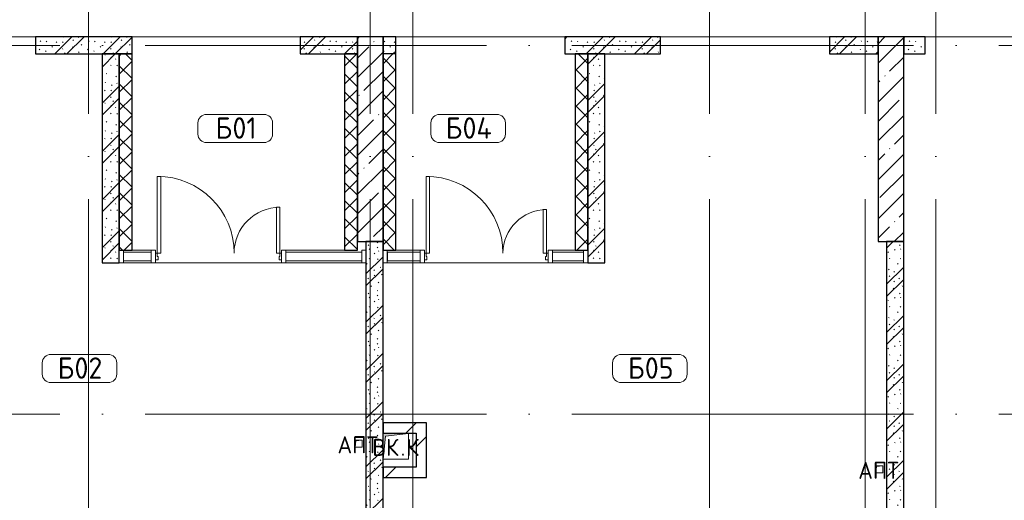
# Model space of a CAD drawing. Header units: millimetres. Extents: x -30540 to 173936, y -11730 to 122288.
# Tile 95 of 116: x 84699 to 96233, y 88716 to 94352. Entities that reach past the tile are written whole.
import ezdxf

# ---------------------------------------------------------------- set-up
doc = ezdxf.new("R2010")
doc.units = ezdxf.units.MM
doc.linetypes.add('ADSK_Линия сетки', pattern=[5000, 4000, -500, 0, -500])
for name, color, linetype, lineweight in [('A-____-NOTE-TEXT', 7, 'Continuous', 18), ('A-AREA-____-IDEN', 7, 'Continuous', 9), ('A-DOOR-____-MCUT', 7, 'Continuous', 9), ('A-DOOR-____-OTLN', 7, 'Continuous', 18), ('A-DOOR-FRAM-MCUT', 7, 'Continuous', 9), ('A-FLOR-____-OTLN', 7, 'Continuous', 18), ('A-GLAZ-CURT-MCUT', 7, 'Continuous', 9), ('A-GLAZ-CURT-OTLN', 7, 'Continuous', 18), ('A-GLAZ-CWMG-MCUT', 7, 'Continuous', 9), ('A-GLAZ-CWMG-OTLN', 7, 'Continuous', 18), ('A-WALL-____-MCUT', 7, 'Continuous', 40), ('A-WALL-____-PATT', 7, 'Continuous', 40), ('I-WALL-____-MCUT', 7, 'Continuous', 40), ('M-EQPM-____-OTLN', 7, 'Continuous', 18), ('S-COLS-____-MCUT', 7, 'Continuous', 40), ('S-COLS-____-OTLN', 7, 'Continuous', 18), ('S-GRID-____-OTLN', 7, 'Continuous', 9)]:
    doc.layers.add(name, color=color, linetype=linetype, lineweight=lineweight)
doc.styles.add('GOST Common', font='GOST_Common.ttf', dxfattribs={"height": 200})
doc.styles.add('GOST Common_4', font='GOST_Common.ttf', dxfattribs={"height": 250})
pattern_1 = [(45, (0, 0), (-228.0985, 228.0985), []), (45, (228.1, 0), (-228.0985, 228.0985), [403.225, -80.645, 6.706, -73.939])]
pattern_2 = [(135, (300.56, 377.28), (-565.6854, 6e-14), [10, -790]), (135, (349.8, 474.73), (-565.6854, 6e-14), [10, -790]), (135, (423.93, 473.06), (-565.6854, 6e-14), [10, -790]), (135, (229.92, 447.9), (-565.6854, 6e-14), [10, -790]), (135, (155.08, 447.9), (-565.6854, 6e-14), [10, -790]), (135, (114.9, 369.03), (-565.6854, 6e-14), [10, -790]), (135, (132.43, 285.8), (-565.6854, 6e-14), [10, -790]), (135, (214.66, 322), (-565.6854, 6e-14), [10, -790]), (135, (198.16, 261.88), (-565.6854, 6e-14), [10, -790]), (135, (45.2, 272.9), (-565.6854, 6e-14), [10, -790]), (135, (42.32, 336.16), (-565.6854, 6e-14), [10, -790]), (135, (92.26, 192.24), (-565.6854, 6e-14), [10, -790]), (135, (7.07, 149.2), (-565.6854, 6e-14), [10, -790]), (135, (80.6, 95.1), (-565.6854, 6e-14), [10, -790]), (135, (79.53, 36.94), (-565.6854, 6e-14), [10, -790]), (135, (153.87, 74.56), (-565.6854, 6e-14), [10, -790]), (135, (228.35, 124.8), (-565.6854, 6e-14), [10, -790]), (135, (279.75, 180.4), (-565.6854, 6e-14), [10, -790]), (135, (282.9, 31.63), (-565.6854, 6e-14), [10, -790]), (135, (377.38, 53.45), (-565.6854, 6e-14), [10, -790]), (135, (352.28, 102.7), (-565.6854, 6e-14), [10, -790]), (135, (354.05, 0), (-565.6854, 6e-14), [10, -790]), (135, (553.23, 16.45), (-565.6854, 6e-14), [10, -790]), (135, (542.38, 63.45), (-565.6854, 6e-14), [10, -790]), (135, (536.58, 239.3), (-565.6854, 6e-14), [10, -790]), (135, (475.85, 203.9), (-565.6854, 6e-14), [10, -790]), (135, (475.85, 316.54), (-565.6854, 6e-14), [10, -790]), (135, (520.8, 408.7), (-565.6854, 6e-14), [10, -790]), (135, (551.1, 470.8), (-565.6854, 6e-14), [10, -790]), (135, (235.25, 537.93), (-565.6854, 6e-14), [10, -790]), (135, (407.25, 547.65), (-565.6854, 6e-14), [10, -790]), (135, (94.5, 558.6), (-565.6854, 6e-14), [10, -790]), (135, (46.4, 532.3), (-565.6854, 6e-14), [10, -790]), (135, (85.56, 465.04), (-565.6854, 6e-14), [10, -790]), (135, (355.53, 181.14), (-565.6854, 6e-14), [10, -790]), (135, (362.23, 243.6), (-565.6854, 6e-14), [10, -790]), (135, (413.45, 344.1), (-565.6854, 6e-14), [10, -790]), (135, (286.3, 273.25), (-565.6854, 6e-14), [10, -790]), (135, (423.02, 263.72), (-565.6854, 6e-14), [10, -790]), (135, (162.94, 190.2), (-565.6854, 6e-14), [10, -790]), (135, (470.25, 120.93), (-565.6854, 6e-14), [10, -790]), (135, (484.48, 9.78), (-565.6854, 6e-14), [10, -790]), (45, (0, 212.13), (-565.6854, 0), []), (45, (212.13, 0), (-565.6854, 0), []), (45, (353.55, 0), (-565.6854, 0), []), (45, (0, 353.55), (-565.6854, 0), [])]
pattern_3 = [(45, (0, 0), (-106.06602, 106.06602), []), (135, (0, 0), (-106.06602, -106.06602), [])]
pattern_4 = [(45, (0, 0), (-424.264, 424.264), []), (45, (0, 282.8), (-424.264, 424.264), [])]

# ---------------------------------------------------------------- blocks, each defined once
blk = doc.blocks.new('Системная панель - С остеклением-1326972-01 ЭМ')
at = {"layer": 'A-GLAZ-CURT-MCUT', "color": 254, "lineweight": 15, "true_color": 0xcccccc}
for p, q in [((182.5, 50), (-182.5, 50)), ((-182.5, 50), (-182.5, -50)), ((182.5, -50), (182.5, 50)), ((-182.5, -50), (182.5, -50))]:
    blk.add_line(p, q, dxfattribs=at)
blk = doc.blocks.new('Системная панель - С остеклением-1326939-01 ЭМ')
at = {"layer": 'A-GLAZ-CURT-MCUT', "color": 254, "lineweight": 15, "true_color": 0xcccccc}
for p, q in [((444, 50), (-444, 50)), ((-444, 50), (-444, -50)), ((444, -50), (444, 50)), ((-444, -50), (444, -50))]:
    blk.add_line(p, q, dxfattribs=at)
blk = doc.blocks.new('АР_Дверь_Панель двупольная - АР_Дверь_Панель двупольная-1327068-01 ЭМ')
at = {"layer": 'A-DOOR-____-MCUT', "color": 254, "lineweight": 15, "true_color": 0xcccccc}
for p, q in [((-705, 40), (-705, 940)), ((-705, 940), (-665, 940)), ((-665, 940), (-665, 40)), ((705, 550), (665, 550)), ((665, 550), (665, 40)), ((705, 40), (705, 550)), ((-665, 40), (-705, 40)), ((665, 40), (705, 40))]:
    blk.add_line(p, q, dxfattribs=at)
at = {"layer": 'A-DOOR-____-OTLN', "color": 254, "lineweight": 13, "true_color": 0xcccccc}
for centre, radius, start, end in [((-705, 40), 900, 0, 90), ((705, 40), 510, 90, 180)]:
    blk.add_arc(centre, radius, start, end, dxfattribs=at)
at = {"layer": 'A-DOOR-FRAM-MCUT', "color": 254, "lineweight": 15, "true_color": 0xcccccc}
for p, q in [((-725, 40), (-705, 40)), ((-725, -40), (-725, 40)), ((-705, 40), (-705, 0)), ((705, 0), (695, 0)), ((695, 0), (695, -40)), ((725, 40), (705, 40)), ((705, 40), (705, 0)), ((725, -40), (725, 40)), ((-695, -40), (-725, -40)), ((-705, 0), (-695, 0)), ((-695, 0), (-695, -40)), ((695, -40), (725, -40))]:
    blk.add_line(p, q, dxfattribs=at)
blk = doc.blocks.new('Системная панель - С остеклением-1326998-01 ЭМ')
at = {"layer": 'A-GLAZ-CURT-MCUT', "color": 254, "lineweight": 15, "true_color": 0xcccccc}
for p, q in [((192.5, 50), (-192.5, 50)), ((-192.5, 50), (-192.5, -50)), ((192.5, -50), (192.5, 50)), ((-192.5, -50), (192.5, -50))]:
    blk.add_line(p, q, dxfattribs=at)
blk = doc.blocks.new('АР_Дверь_Панель двупольная - АР_Дверь_Панель двупольная-1327097-01 ЭМ')
at = {"layer": 'A-DOOR-____-MCUT', "color": 254, "lineweight": 15, "true_color": 0xcccccc}
for p, q in [((-718, 40), (-718, 940)), ((-718, 940), (-678, 940)), ((-678, 940), (-678, 40)), ((718, 577), (678, 577)), ((678, 577), (678, 40)), ((718, 40), (718, 577)), ((-678, 40), (-718, 40)), ((678, 40), (718, 40))]:
    blk.add_line(p, q, dxfattribs=at)
at = {"layer": 'A-DOOR-____-OTLN', "color": 254, "lineweight": 13, "true_color": 0xcccccc}
for centre, radius, start, end in [((-718, 40), 900, 0, 90), ((718, 40), 537, 90, 180)]:
    blk.add_arc(centre, radius, start, end, dxfattribs=at)
at = {"layer": 'A-DOOR-FRAM-MCUT', "color": 254, "lineweight": 15, "true_color": 0xcccccc}
for p, q in [((-738, 40), (-718, 40)), ((-738, -40), (-738, 40)), ((-718, 40), (-718, 0)), ((718, 0), (708, 0)), ((708, 0), (708, -40)), ((738, 40), (718, 40)), ((718, 40), (718, 0)), ((738, -40), (738, 40)), ((-708, -40), (-738, -40)), ((-718, 0), (-708, 0)), ((-708, 0), (-708, -40)), ((708, -40), (738, -40))]:
    blk.add_line(p, q, dxfattribs=at)
blk = doc.blocks.new('Системная панель - С остеклением-1326965-01 ЭМ')
at = {"layer": 'A-GLAZ-CURT-MCUT', "color": 254, "lineweight": 15, "true_color": 0xcccccc}
for p, q in [((162.5, 50), (-162.5, 50)), ((-162.5, 50), (-162.5, -50)), ((162.5, -50), (162.5, 50)), ((-162.5, -50), (162.5, -50))]:
    blk.add_line(p, q, dxfattribs=at)
blk = doc.blocks.new('Прямоугольный импост - 150Х50-V83-01 ЭМ')
at = {"layer": 'A-GLAZ-CWMG-MCUT', "color": 254, "lineweight": 15, "true_color": 0xcccccc}
for p, q in [((-25, 75), (25, 75)), ((-25, -75), (-25, 75)), ((25, 75), (25, 40)), ((25, -75), (-25, -75)), ((25, -40), (25, -75))]:
    blk.add_line(p, q, dxfattribs=at)
blk = doc.blocks.new('Прямоугольный импост - 150Х50-1323995-01 ЭМ')
at = {"layer": 'A-GLAZ-CWMG-MCUT', "color": 254, "lineweight": 15, "true_color": 0xcccccc}
for p, q in [((-25, 75), (25, 75)), ((-25, 40), (-25, 75)), ((25, 75), (25, -75)), ((-25, -75), (-25, -40)), ((25, -75), (-25, -75))]:
    blk.add_line(p, q, dxfattribs=at)
blk = doc.blocks.new('Прямоугольный импост - 150Х50-1324026-01 ЭМ')
at = {"layer": 'A-GLAZ-CWMG-MCUT', "color": 254, "lineweight": 15, "true_color": 0xcccccc}
for p, q in [((-50, 75), (0, 75)), ((-50, -75), (-50, 75)), ((0, 75), (0, -75)), ((0, -75), (-50, -75))]:
    blk.add_line(p, q, dxfattribs=at)
blk = doc.blocks.new('Прямоугольный импост - 150Х50-1324027-01 ЭМ')
at = {"layer": 'A-GLAZ-CWMG-MCUT', "color": 254, "lineweight": 15, "true_color": 0xcccccc}
for p, q in [((0, 75), (-50, 75)), ((-50, 75), (-50, -75)), ((0, -75), (0, 75)), ((-50, -75), (0, -75))]:
    blk.add_line(p, q, dxfattribs=at)
blk = doc.blocks.new('АР_Канал вертикальный прямоугольный - ВК_К-6739870-01 ЭМ')
at = {"layer": 'M-EQPM-____-OTLN', "lineweight": 13, "true_color": 0xe2e2e2}
blk.add_hatch(color=254, dxfattribs=at).paths.add_polyline_path([(-150, -150), (-120, 120), (150, 150), (-150, 150)])
at = {"layer": 'M-EQPM-____-OTLN', "color": 253, "lineweight": 13, "true_color": 0xaaaaaa}
for p, q in [((150, 150), (-150, 150)), ((-150, 150), (-150, -150)), ((150, 150), (-150, 150)), ((-150, 150), (-150, -150)), ((-150, -150), (-150, 150)), ((-150, 150), (150, 150)), ((-150, -150), (-120, 120)), ((-150, -150), (-120, 120)), ((-120, 120), (150, 150)), ((-120, 120), (150, 150)), ((150, -150), (150, 150)), ((150, 150), (150, -150)), ((-150, -150), (150, -150)), ((150, -150), (-150, -150))]:
    blk.add_line(p, q, dxfattribs=at)
blk = doc.blocks.new('АР_Канал вертикальный прямоугольный - АПТ-2616171-01 ЭМ')
at = {"layer": 'M-EQPM-____-OTLN', "lineweight": 13, "true_color": 0xe2e2e2}
blk.add_hatch(color=254, dxfattribs=at).paths.add_polyline_path([(-40, -40), (-32, 32), (40, 40), (-40, 40)])
at = {"layer": 'M-EQPM-____-OTLN', "color": 253, "lineweight": 13, "true_color": 0xaaaaaa}
for p, q in [((40, 40), (-40, 40)), ((-40, 40), (-40, -40)), ((40, 40), (-40, 40)), ((-40, 40), (-40, -40)), ((-40, -40), (-40, 40)), ((-40, 40), (40, 40)), ((-40, -40), (-32, 32)), ((-40, -40), (-32, 32)), ((-32, 32), (40, 40)), ((-32, 32), (40, 40)), ((40, -40), (40, 40)), ((40, 40), (40, -40)), ((-40, -40), (40, -40)), ((40, -40), (-40, -40))]:
    blk.add_line(p, q, dxfattribs=at)
blk = doc.blocks.new('Наметкина 10_РД_АР_К3_отсоединено_rvt-1-01 ЭМ')
at = {"layer": 'A-WALL-____-PATT', "lineweight": 5, "true_color": 0xcccccc}
h = blk.add_hatch(dxfattribs=at)
h.set_pattern_fill('FP_51', color=254, style=0, pattern_type=2)
h.set_pattern_definition(pattern_2)
h.paths.add_polyline_path([(86015, 93950), (86015, 94150), (84885, 94150), (84885, 93950)])
h = blk.add_hatch(dxfattribs=at)
h.set_pattern_fill('FP_51', color=254, style=0, pattern_type=2)
h.set_pattern_definition(pattern_2)
h.paths.add_polyline_path([(88655, 93950), (88655, 94150), (87985, 94150), (87985, 93950)])
h = blk.add_hatch(dxfattribs=at)
h.set_pattern_fill('FP_51', color=254, style=0, pattern_type=2)
h.set_pattern_definition(pattern_2)
h.paths.add_polyline_path([(89105, 93950), (89105, 94150), (88955, 94150), (88955, 93950)])
h = blk.add_hatch(dxfattribs=at)
h.set_pattern_fill('FP_51', color=254, style=0, pattern_type=2)
h.set_pattern_definition(pattern_2)
h.paths.add_polyline_path([(92205, 93950), (92205, 94150), (91085, 94150), (91085, 93950)])
h = blk.add_hatch(dxfattribs=at)
h.set_pattern_fill('FP_51', color=254, style=0, pattern_type=2)
h.set_pattern_definition(pattern_2)
h.paths.add_polyline_path([(94755, 93950), (94755, 94150), (94185, 94150), (94185, 93950)])
h = blk.add_hatch(dxfattribs=at)
h.set_pattern_fill('FP_51', color=254, style=0, pattern_type=2)
h.set_pattern_definition(pattern_2)
h.paths.add_polyline_path([(95305, 93950), (95305, 94150), (95055, 94150), (95055, 93950)])
h = blk.add_hatch(dxfattribs=at)
h.set_pattern_fill('FP_51', color=254, style=0, pattern_type=2)
h.set_pattern_definition(pattern_2)
h.paths.add_polyline_path([(85665, 91500), (85865, 91500), (85865, 93950), (85665, 93950), (85665, 93905)])
h = blk.add_hatch(dxfattribs=at)
h.set_pattern_fill('FP_53', color=254, style=0, pattern_type=2)
h.set_pattern_definition(pattern_3)
h.paths.add_polyline_path([(86015, 91650), (86015, 93950), (85865, 93950), (85865, 91650)])
h = blk.add_hatch(dxfattribs=at)
h.set_pattern_fill('FP_53', color=254, style=0, pattern_type=2)
h.set_pattern_definition(pattern_3)
h.paths.add_polyline_path([(88655, 91650), (88655, 93950), (88505, 93950), (88505, 91650)])
h = blk.add_hatch(dxfattribs=at)
h.set_pattern_fill('FP_53', color=254, style=0, pattern_type=2)
h.set_pattern_definition(pattern_3)
h.paths.add_polyline_path([(89105, 91650), (89105, 93950), (88955, 93950), (88955, 91650)])
h = blk.add_hatch(dxfattribs=at)
h.set_pattern_fill('FP_53', color=254, style=0, pattern_type=2)
h.set_pattern_definition(pattern_3)
h.paths.add_polyline_path([(91355, 91650), (91355, 93950), (91205, 93950), (91205, 91650)])
h = blk.add_hatch(dxfattribs=at)
h.set_pattern_fill('FP_51', color=254, style=0, pattern_type=2)
h.set_pattern_definition(pattern_2)
h.paths.add_polyline_path([(91555, 91500), (91555, 93950), (91355, 93950), (91355, 91500)])
h = blk.add_hatch(dxfattribs=at)
h.set_pattern_fill('FP_51', color=254, style=0, pattern_type=2)
h.set_pattern_definition(pattern_2)
h.paths.add_polyline_path([(88955, 88150), (88955, 91750), (88755, 91750), (88755, 88150)])
h = blk.add_hatch(dxfattribs=at)
h.set_pattern_fill('FP_51', color=254, style=0, pattern_type=2)
h.set_pattern_definition(pattern_2)
h.paths.add_polyline_path([(95055, 86000), (95055, 91750), (94855, 91750), (94855, 86000)])
h = blk.add_hatch(dxfattribs=at)
h.set_pattern_fill('FP_52', color=254, style=0, pattern_type=2)
h.set_pattern_definition(pattern_4)
h.paths.add_polyline_path([(89345, 89505), (89345, 89625), (88955, 89625), (88955, 89505)])
h = blk.add_hatch(dxfattribs=at)
h.set_pattern_fill('FP_52', color=254, style=0, pattern_type=2)
h.set_pattern_definition(pattern_4)
h.paths.add_polyline_path([(89465, 89105), (89465, 89625), (89345, 89625), (89345, 89105)])
h = blk.add_hatch(dxfattribs=at)
h.set_pattern_fill('FP_52', color=254, style=0, pattern_type=2)
h.set_pattern_definition(pattern_4)
h.paths.add_polyline_path([(88955, 88985), (89465, 88985), (89465, 89105), (88955, 89105)])
at = {"layer": 'S-COLS-____-OTLN', "lineweight": 5, "true_color": 0xcccccc}
h = blk.add_hatch(dxfattribs=at)
h.set_pattern_fill('FP_27', color=254, style=0, pattern_type=2)
h.set_pattern_definition(pattern_1)
h.paths.add_polyline_path([(88955, 91750), (88955, 94150), (88655, 94150), (88655, 91750)])
h = blk.add_hatch(dxfattribs=at)
h.set_pattern_fill('FP_27', color=254, style=0, pattern_type=2)
h.set_pattern_definition(pattern_1)
h.paths.add_polyline_path([(95055, 91750), (95055, 94150), (94755, 94150), (94755, 91750)])
at = {"layer": 'A-FLOR-____-OTLN', "color": 254, "lineweight": 13, "true_color": 0xcccccc}
for p, q in [((84885, 94150), (82905, 94150)), ((87985, 94150), (86015, 94150)), ((91085, 94150), (89105, 94150)), ((94185, 94150), (92205, 94150)), ((97285, 94150), (95305, 94150)), ((86015, 91650), (86240, 91650)), ((87817, 91650), (88655, 91650)), ((89105, 91650), (89390, 91650)), ((90940, 91650), (91205, 91650)), ((86240, 91500), (85915, 91500)), ((86290, 91500), (87767, 91500)), ((87767, 91500), (86290, 91500)), ((88705, 91500), (87817, 91500)), ((89390, 91500), (89005, 91500)), ((89440, 91500), (90890, 91500)), ((90890, 91500), (89440, 91500)), ((91305, 91500), (90940, 91500))]:
    blk.add_line(p, q, dxfattribs=at)
at = {"layer": 'A-WALL-____-MCUT', "color": 254, "lineweight": 30, "true_color": 0xcccccc}
for p, q in [((86015, 94150), (84885, 94150)), ((84885, 94150), (84885, 93950)), ((86015, 93950), (86015, 94150)), ((88655, 94150), (87985, 94150)), ((87985, 94150), (87985, 93950)), ((88655, 93950), (88655, 94150)), ((89105, 94150), (88955, 94150)), ((88955, 94150), (88955, 93950)), ((89105, 93950), (89105, 94150)), ((92205, 94150), (91085, 94150)), ((91085, 94150), (91085, 93950)), ((92205, 93950), (92205, 94150)), ((94755, 94150), (94185, 94150)), ((94185, 94150), (94185, 93950)), ((94755, 93950), (94755, 94150)), ((95305, 94150), (95055, 94150)), ((95055, 94150), (95055, 93950)), ((95305, 93950), (95305, 94150)), ((84885, 93950), (86015, 93950)), ((86015, 93950), (85865, 93950)), ((85865, 93950), (85865, 91650)), ((86015, 91650), (86015, 93950)), ((87985, 93950), (88655, 93950)), ((88505, 93950), (88505, 91650)), ((88655, 93950), (88505, 93950)), ((88655, 91650), (88655, 93950)), ((88955, 93950), (88955, 91650)), ((89105, 93950), (88955, 93950)), ((89105, 91650), (89105, 93950)), ((91085, 93950), (92205, 93950)), ((91205, 93950), (91205, 91650)), ((91355, 93950), (91205, 93950)), ((91355, 91650), (91355, 93950)), ((94185, 93950), (94755, 93950)), ((95055, 93950), (95305, 93950)), ((85865, 91650), (86015, 91650)), ((88505, 91650), (88655, 91650)), ((88955, 91650), (89105, 91650)), ((91205, 91650), (91355, 91650))]:
    blk.add_line(p, q, dxfattribs=at)
at = {"layer": 'I-WALL-____-MCUT', "color": 254, "lineweight": 30, "true_color": 0xcccccc}
for p, q in [((85665, 93950), (85665, 91500)), ((85865, 93950), (85665, 93950)), ((85865, 91500), (85865, 93950)), ((91555, 93950), (91355, 93950)), ((91355, 93950), (91355, 91500)), ((91555, 91500), (91555, 93950)), ((88755, 91750), (88755, 88150)), ((88955, 91750), (88755, 91750)), ((88955, 88150), (88955, 91750)), ((94855, 91750), (94855, 86000)), ((95055, 91750), (94855, 91750)), ((95055, 86000), (95055, 91750)), ((85665, 91500), (85865, 91500)), ((91355, 91500), (91555, 91500)), ((89345, 89625), (88955, 89625)), ((88955, 89625), (88955, 89505)), ((89465, 89625), (89345, 89625)), ((89465, 89105), (89465, 89625)), ((88955, 89505), (89345, 89505)), ((89345, 89505), (89345, 89105)), ((89345, 89105), (88955, 89105)), ((88955, 89105), (88955, 88985)), ((89465, 88985), (89465, 89105)), ((88955, 88985), (89465, 88985))]:
    blk.add_line(p, q, dxfattribs=at)
at = {"layer": 'S-COLS-____-MCUT', "color": 254, "lineweight": 30, "true_color": 0xcccccc}
for p, q in [((88655, 94150), (88655, 91750)), ((88955, 94150), (88655, 94150)), ((88955, 91750), (88955, 94150)), ((94755, 94150), (94755, 91750)), ((95055, 94150), (94755, 94150)), ((95055, 91750), (95055, 94150)), ((88655, 91750), (88955, 91750)), ((94755, 91750), (95055, 91750))]:
    blk.add_line(p, q, dxfattribs=at)
at = {"layer": 'A-DOOR-____-OTLN', "color": 254, "lineweight": 13, "true_color": 0xcccccc}
for name, p in [('АР_Дверь_Панель двупольная - АР_Дверь_Панель двупольная-1327097-01 ЭМ', (87029, 91575)), ('АР_Дверь_Панель двупольная - АР_Дверь_Панель двупольная-1327068-01 ЭМ', (90165, 91575))]:
    blk.add_blockref(name, p, dxfattribs=at)
at = {"layer": 'A-GLAZ-CURT-OTLN', "color": 254, "lineweight": 13, "true_color": 0xcccccc, "rotation": 180}
for name, p in [('Системная панель - С остеклением-1326965-01 ЭМ', (86078, 91575)), ('Системная панель - С остеклением-1326939-01 ЭМ', (88261, 91575)), ('Системная панель - С остеклением-1326998-01 ЭМ', (89198, 91575)), ('Системная панель - С остеклением-1326972-01 ЭМ', (91123, 91575))]:
    blk.add_blockref(name, p, dxfattribs=at)
at = {"layer": 'A-GLAZ-CWMG-OTLN', "color": 254, "lineweight": 13, "true_color": 0xcccccc, "extrusion": (0, 0, -1)}
for name, p in [('Прямоугольный импост - 150Х50-1324026-01 ЭМ', (-85865, 91575)), ('Прямоугольный импост - 150Х50-1323995-01 ЭМ', (-86265, 91575)), ('Прямоугольный импост - 150Х50-V83-01 ЭМ', (-87792, 91575)), ('Прямоугольный импост - 150Х50-1324026-01 ЭМ', (-88955, 91575)), ('Прямоугольный импост - 150Х50-1323995-01 ЭМ', (-89415, 91575)), ('Прямоугольный импост - 150Х50-V83-01 ЭМ', (-90915, 91575))]:
    blk.add_blockref(name, p, dxfattribs=at)
at = {"layer": 'A-GLAZ-CWMG-OTLN', "color": 254, "lineweight": 13, "true_color": 0xcccccc}
for p in [(88755, 91575), (91355, 91575)]:
    blk.add_blockref('Прямоугольный импост - 150Х50-1324027-01 ЭМ', p, dxfattribs=at)
at = {"layer": 'M-EQPM-____-OTLN', "color": 253, "lineweight": 5, "true_color": 0xaaaaaa}
for name, p in [('АР_Канал вертикальный прямоугольный - АПТ-2616171-01 ЭМ', (88670, 89380)), ('АР_Канал вертикальный прямоугольный - ВК_К-6739870-01 ЭМ', (89105, 89350)), ('АР_Канал вертикальный прямоугольный - АПТ-2616171-01 ЭМ', (94770, 89080))]:
    blk.add_blockref(name, p, dxfattribs=at)
at = {"layer": 'A-____-NOTE-TEXT', "color": 253, "lineweight": 5, "true_color": 0xaaaaaa, "char_height": 200, "attachment_point": 1, "style": 'GOST Common'}
for s, insert, width in [('АПТ', (88422, 89467), 609.28), ('ВК', (88830, 89437), 400.84), ('\\fGOST Common|b0|i0|c204|p34|;К', (89227, 89437), 192.4), ('\\fGOST Common|b0|i0|c204|p34|;.', (89161, 89437), 80.17), ('АПТ', (94522, 89167), 609.28)]:
    blk.add_mtext(s, dxfattribs=dict(at, insert=insert, width=width))
blk = doc.blocks.new('Марка помещения 2 - Марка помещения 2-1605974-01 ЭМ')
at = {"layer": 'A-AREA-____-IDEN', "color": 253, "true_color": 0xaaaaaa}
for p, q in [((-1.797, 0.841), (1.569, 0.841)), ((-2.297, -0.309), (-2.297, 0.341)), ((2.069, 0.341), (2.069, -0.309)), ((1.569, -0.809), (-1.797, -0.809))]:
    blk.add_line(p, q, dxfattribs=at)
for centre, start, end in [((-1.797, 0.341), 90, 180), ((1.569, 0.341), 0, 90), ((-1.797, -0.309), 180, 270), ((1.569, -0.309), 270, 360)]:
    blk.add_arc(centre, 0.5, start, end, dxfattribs=at)

msp = doc.modelspace()

# ---------------------------------------------------------------- linework, layer by layer
at = {"layer": 'S-GRID-____-OTLN', "color": 253, "linetype": 'ADSK_Линия сетки', "true_color": 0xaaaaaa}
for p, q in [((85505.3, 53245.6), (85505.3, 100101.1)), ((88805.3, 53245.6), (88805.3, 100101.1)), ((92780.3, 53245.6), (92780.3, 100101.1)), ((94605.3, 53245.6), (94605.3, 100101.1)), ((89305.3, 53245.6), (89305.3, 97561.1)), ((95430.3, 53245.6), (95430.3, 97561.1)), ((135169, 94050), (62296.8, 94050)), ((135169, 89725), (62296.8, 89725))]:
    msp.add_line(p, q, dxfattribs=at)

# ---------------------------------------------------------------- block references
at = {"lineweight": 5}
msp.add_blockref('Наметкина 10_РД_АР_К3_отсоединено_rvt-1-01 ЭМ', (0, 0), dxfattribs=at)
at = {"layer": 'A-AREA-____-IDEN', "color": 253, "true_color": 0xaaaaaa, "xscale": 199.9999999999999, "yscale": 199.9999999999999, "zscale": 199.9999999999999}
for p in [(87246.7, 93073.1), (89975.5, 93073.1), (85422.4, 90258.3), (92103.9, 90258.3)]:
    msp.add_blockref('Марка помещения 2 - Марка помещения 2-1605974-01 ЭМ', p, dxfattribs=at)

# ---------------------------------------------------------------- texts
at = {"layer": 'A-AREA-____-IDEN', "color": 253, "true_color": 0xaaaaaa, "char_height": 250, "attachment_point": 1, "style": 'GOST Common_4'}
for s, insert, width in [('\\fGOST Common|b0|i0|c204|p34|;Б', (86992.2, 93206.9), 240.506), ('01', (87190.7, 93206.9), 384.81), ('\\fGOST Common|b0|i0|c204|p34|;Б', (89688, 93206.9), 240.506), ('04', (89886.5, 93206.9), 464.979), ('\\fGOST Common|b0|i0|c204|p34|;Б', (85142, 90392.1), 240.506), ('02', (85340.4, 90392.1), 448.945), ('\\fGOST Common|b0|i0|c204|p34|;Б', (91823.5, 90392.1), 240.506), ('05', (92021.9, 90392.1), 448.945)]:
    msp.add_mtext(s, dxfattribs=dict(at, insert=insert, width=width))

doc.saveas('drawing.dxf')
